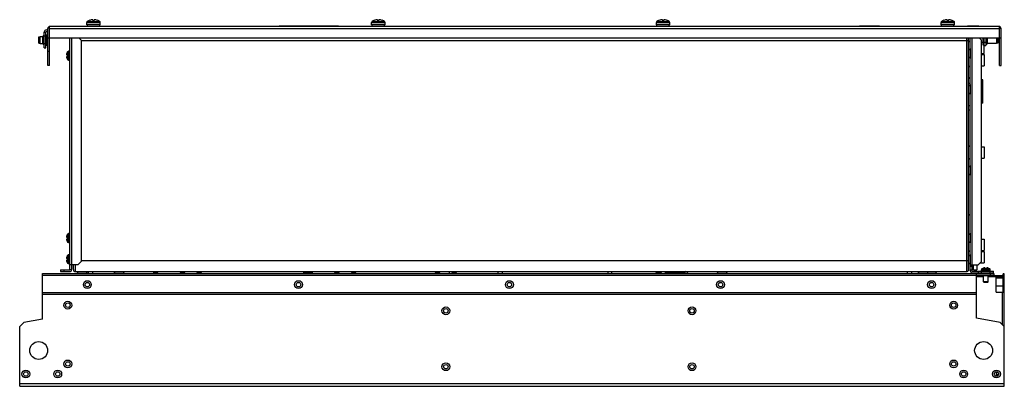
# Model space of a CAD drawing. Header units: millimetres. Extents: x 129 to 1009, y 621 to 949.
import ezdxf

# ---------------------------------------------------------------- set-up
doc = ezdxf.new("R2010")
doc.units = ezdxf.units.MM
doc.header["$LTSCALE"] = 102.103575
doc.layers.get('0').update_dxf_attribs({"linetype": 'CONTINUOUS'})

msp = doc.modelspace()

# ---------------------------------------------------------------- linework, layer by layer
at = {"color": 7, "linetype": 'Continuous'}
for p, q in [((155.7, 941.85), (155.36, 942.75)), ((155.7, 907.86), (155.7, 942.75)), ((1004.4, 942.86), (156, 942.86)), ((189.1, 944.36), (189.1, 946.45)), ((189.1, 946.45), (201.1, 946.45)), ((201.1, 944.36), (189.1, 944.36)), ((189.55, 947.28), (195.05, 947.28)), ((189.6, 942.86), (189.6, 944.36)), ((191.7, 948.37), (191.7, 948.35)), ((194.5, 948.93), (194.5, 947.55)), ((194.5, 947.55), (195.7, 947.55)), ((195.1, 947.28), (195.05, 947.28)), ((195.1, 947.28), (200.66, 947.28)), ((195.7, 947.55), (195.7, 948.93)), ((198.5, 948.35), (198.5, 948.37)), ((200.6, 942.86), (200.6, 944.36)), ((201.1, 944.36), (201.1, 946.45)), ((360.94, 942.86), (360.94, 943.06)), ((413.94, 943.06), (360.94, 943.06)), ((413.94, 942.86), (413.94, 943.06)), ((443.6, 944.36), (443.6, 946.45)), ((443.6, 946.45), (455.6, 946.45)), ((455.6, 944.36), (443.6, 944.36)), ((444.05, 947.28), (449.55, 947.28)), ((444.1, 942.86), (444.1, 944.36)), ((446.2, 948.37), (446.2, 948.35)), ((449, 948.93), (449, 947.55)), ((449, 947.55), (450.2, 947.55)), ((449.6, 947.28), (449.55, 947.28)), ((449.6, 947.28), (455.16, 947.28)), ((450.2, 947.55), (450.2, 948.93)), ((453, 948.35), (453, 948.37)), ((455.1, 942.86), (455.1, 944.36)), ((455.6, 944.36), (455.6, 946.45)), ((698.1, 944.36), (698.1, 946.45)), ((698.1, 946.45), (710.1, 946.45)), ((710.1, 944.36), (698.1, 944.36)), ((698.55, 947.28), (704.05, 947.28)), ((698.6, 942.86), (698.6, 944.36)), ((700.7, 948.37), (700.7, 948.35)), ((703.5, 948.93), (703.5, 947.55)), ((703.5, 947.55), (704.7, 947.55)), ((704.1, 947.28), (704.05, 947.28)), ((704.1, 947.28), (709.66, 947.28)), ((704.7, 947.55), (704.7, 948.93)), ((707.5, 948.35), (707.5, 948.37)), ((709.6, 942.86), (709.6, 944.36)), ((710.1, 944.36), (710.1, 946.45)), ((897.6, 943.06), (879.6, 943.06)), ((879.6, 943.06), (879.6, 942.86)), ((897.6, 943.06), (897.6, 942.86)), ((952.6, 946.45), (964.6, 946.45)), ((952.6, 944.36), (952.6, 946.45)), ((964.6, 944.36), (952.6, 944.36)), ((953.05, 947.28), (958.55, 947.28)), ((953.1, 942.86), (953.1, 944.36)), ((955.2, 948.37), (955.2, 948.35)), ((958, 948.93), (958, 947.55)), ((958, 947.55), (959.2, 947.55)), ((958.6, 947.28), (958.55, 947.28)), ((958.6, 947.28), (964.16, 947.28)), ((959.2, 947.55), (959.2, 948.93)), ((962, 948.35), (962, 948.37)), ((964.1, 942.86), (964.1, 944.36)), ((964.6, 944.36), (964.6, 946.45)), ((986.2, 943.06), (976.2, 943.06)), ((976.2, 943.06), (976.2, 942.86)), ((977.2, 943.16), (985.2, 943.16)), ((977.2, 943.16), (977.2, 943.06)), ((985.2, 943.16), (985.2, 943.06)), ((986.2, 943.06), (986.2, 942.86)), ((146.1, 933.63), (147.3, 933.93)), ((146.1, 927.89), (146.1, 933.63)), ((147.3, 927.59), (147.3, 933.93)), ((147.3, 933.93), (149.79, 933.93)), ((149.79, 927.47), (149.79, 934.05)), ((151, 923.76), (151, 937.76)), ((151, 937.76), (152.5, 937.76)), ((152.5, 934.26), (151, 934.26)), ((152.5, 923.76), (152.5, 937.76)), ((152.5, 935.41), (153.3, 935.41)), ((153, 939.76), (154.2, 939.76)), ((153, 938.26), (154.2, 938.26)), ((153.3, 935.41), (153.3, 926.11)), ((154.2, 907.86), (154.2, 941.06)), ((154.2, 932.86), (1006.2, 932.86)), ((155.7, 941.06), (1004.7, 941.06)), ((174, 725.56), (174, 932.86)), ((175.8, 729.76), (175.8, 932.86)), ((184, 930.76), (181.9, 932.86)), ((975.3, 932.86), (975.3, 723.76)), ((977.1, 725.56), (977.1, 932.86)), ((978.6, 724.46), (978.6, 932.86)), ((980.4, 729.76), (980.4, 932.86)), ((988.6, 930.76), (986.5, 932.86)), ((990.3, 926.11), (990.3, 932.86)), ((991.1, 918.76), (991.1, 932.86)), ((992.6, 932.86), (992.6, 925.76)), ((993.64, 932.86), (993.64, 927.4)), ((1002.2, 932.86), (1002.2, 927.59)), ((1003.2, 932.86), (1003.2, 927.99)), ((1006.2, 941.06), (1004.7, 941.06)), ((1004.7, 907.86), (1004.7, 941.06)), ((1006.2, 907.86), (1006.2, 941.06)), ((146.1, 927.89), (147.3, 927.59)), ((147.3, 927.59), (149.79, 927.59)), ((151, 927.76), (152.5, 927.76)), ((152.5, 926.11), (153.3, 926.11)), ((184, 930.76), (184, 732.76)), ((184, 930.26), (977.1, 930.26)), ((988.6, 732.76), (988.6, 930.76)), ((988.6, 928.76), (990.3, 928.76)), ((991.1, 926.11), (990.3, 926.11)), ((991.1, 928.76), (992.6, 928.76)), ((991.1, 925.76), (992.6, 925.76)), ((1002.2, 927.59), (993.64, 927.59)), ((1003.2, 927.99), (1002.2, 927.59)), ((151, 923.76), (152.5, 923.76)), ((154.2, 920.86), (155.7, 920.86)), ((171.21, 917.78), (171.06, 917.78)), ((171.06, 915.74), (171.22, 915.74)), ((171.14, 918.46), (171.18, 918.62)), ((171.18, 917.91), (171.14, 917.87)), ((171.14, 917.87), (171.21, 917.87)), ((172, 917.36), (171.14, 917.36)), ((171.14, 916.16), (172, 916.16)), ((171.14, 915.65), (171.18, 915.61)), ((171.14, 915.65), (171.21, 915.65)), ((171.18, 918.62), (171.22, 918.76)), ((171.95, 917.36), (171.95, 920.31)), ((171.95, 916.16), (171.95, 913.22)), ((172, 916.16), (172, 917.36)), ((172.79, 912.76), (172.79, 920.76)), ((174, 920.76), (172.79, 920.76)), ((977.1, 921.91), (978.57, 923.14)), ((977.1, 915.61), (978.57, 914.39)), ((978.57, 923.14), (978.57, 914.39)), ((988.6, 918.76), (991.1, 918.76)), ((988.6, 917.76), (991.1, 917.76)), ((991.1, 917.76), (991.1, 907.76)), ((155.7, 907.86), (154.2, 907.86)), ((171.18, 914.91), (171.14, 915.06)), ((171.22, 914.76), (171.18, 914.91)), ((174, 912.76), (172.79, 912.76)), ((988.6, 907.76), (991.1, 907.76)), ((1004.7, 907.86), (1006.2, 907.86)), ((978.6, 896.86), (977.1, 896.86)), ((977.1, 896.81), (978.6, 896.81)), ((978.6, 891.77), (977.1, 891.77)), ((977.1, 889.91), (978.57, 891.14)), ((978.57, 891.14), (978.57, 882.39)), ((989.8, 895.17), (988.6, 895.17)), ((989.8, 890.81), (988.6, 890.81)), ((989.8, 889.12), (988.6, 889.12)), ((989.8, 874.36), (989.8, 895.17)), ((977.1, 883.61), (978.57, 882.39)), ((978.3, 882.61), (978.3, 872.26)), ((989.8, 880.41), (988.6, 880.41)), ((977.1, 872.26), (978.6, 872.26)), ((989.8, 878.71), (988.6, 878.71)), ((989.8, 874.36), (988.6, 874.36)), ((977.1, 868.26), (978.6, 868.26)), ((978.3, 868.26), (978.3, 835.55)), ((988.6, 835.26), (991.1, 835.26)), ((991.1, 835.26), (991.1, 825.26)), ((977.1, 817.41), (978.57, 818.64)), ((978.3, 824.98), (978.3, 818.42)), ((978.57, 818.64), (978.57, 809.89)), ((988.6, 825.26), (991.1, 825.26)), ((977.1, 811.11), (978.57, 809.89)), ((978.3, 810.11), (978.3, 773.86)), ((977.1, 775.06), (978.3, 773.86)), ((171.95, 754.36), (171.95, 757.31)), ((172.79, 749.76), (172.79, 757.76)), ((174, 757.76), (172.79, 757.76)), ((977.1, 756.91), (978.57, 758.14)), ((978.57, 758.14), (978.57, 749.39)), ((171.21, 754.78), (171.06, 754.78)), ((171.06, 752.74), (171.22, 752.74)), ((171.14, 755.46), (171.18, 755.62)), ((171.18, 754.91), (171.14, 754.87)), ((171.14, 754.87), (171.21, 754.87)), ((172, 754.36), (171.14, 754.36)), ((171.14, 753.16), (172, 753.16)), ((171.14, 752.65), (171.18, 752.61)), ((171.14, 752.65), (171.21, 752.65)), ((171.18, 751.91), (171.14, 752.06)), ((171.18, 755.62), (171.22, 755.76)), ((171.22, 751.76), (171.18, 751.91)), ((171.95, 753.16), (171.95, 750.22)), ((172, 753.16), (172, 754.36)), ((174, 749.76), (172.79, 749.76)), ((977.1, 750.61), (978.57, 749.39)), ((988.6, 752.76), (991.1, 752.76)), ((991.1, 752.76), (991.1, 742.76)), ((988.6, 742.76), (991.1, 742.76)), ((988.6, 741.76), (991.1, 741.76)), ((991.1, 741.76), (991.1, 731.76)), ((171.21, 735.78), (171.06, 735.78)), ((171.06, 733.74), (171.22, 733.74)), ((171.14, 736.46), (171.18, 736.62)), ((171.18, 735.91), (171.14, 735.87)), ((171.14, 735.87), (171.21, 735.87)), ((172, 735.36), (171.14, 735.36)), ((171.14, 734.16), (172, 734.16)), ((171.14, 733.65), (171.18, 733.61)), ((171.14, 733.65), (171.21, 733.65)), ((171.18, 732.91), (171.14, 733.06)), ((171.18, 736.62), (171.22, 736.76)), ((171.22, 732.76), (171.18, 732.91)), ((171.95, 735.36), (171.95, 738.31)), ((171.95, 734.16), (171.95, 731.22)), ((172, 734.16), (172, 735.36)), ((172.79, 730.76), (172.79, 738.76)), ((174, 738.76), (172.79, 738.76)), ((174, 730.76), (172.79, 730.76)), ((181, 729.76), (184, 732.76)), ((977.1, 733.26), (184, 733.26)), ((977.1, 737.91), (978.57, 739.14)), ((977.1, 731.61), (978.57, 730.39)), ((978.57, 739.14), (978.57, 730.39)), ((985.6, 729.76), (988.6, 732.76)), ((987.6, 731.76), (991.1, 731.76)), ((149.6, 681.38), (149.6, 722.16)), ((149.6, 722.16), (999.6, 722.16)), ((165.5, 725.26), (165.5, 723.76)), ((165.5, 725.26), (173.7, 725.26)), ((165.5, 723.76), (173.7, 723.76)), ((168.5, 725.26), (168.5, 723.76)), ((181, 729.76), (174, 729.76)), ((174, 725.76), (175.5, 725.76)), ((175.5, 729.76), (175.5, 725.56)), ((177.1, 725.56), (177.1, 729.26)), ((178.9, 723.76), (178.9, 729.26)), ((178.9, 723.76), (975.3, 723.76)), ((181.19, 722.16), (180.68, 723.57)), ((180.68, 723.57), (189.52, 723.57)), ((189.01, 722.16), (189.52, 723.57)), ((190.6, 722.16), (190.6, 723.76)), ((194.6, 722.16), (194.6, 723.76)), ((214.19, 722.16), (213.68, 723.57)), ((213.68, 723.57), (222.52, 723.57)), ((222.01, 722.16), (222.52, 723.57)), ((249.13, 723.11), (248.26, 722.16)), ((249.13, 723.11), (252.08, 723.11)), ((252.08, 723.11), (252.95, 722.16)), ((273.13, 723.11), (272.26, 722.16)), ((273.13, 723.11), (276.08, 723.11)), ((276.08, 723.11), (276.95, 722.16)), ((288.13, 723.11), (287.26, 722.16)), ((288.13, 723.11), (291.08, 723.11)), ((291.08, 723.11), (291.95, 722.16)), ((382.71, 722.86), (382.71, 722.16)), ((382.71, 722.86), (390.71, 722.86)), ((390.71, 722.16), (390.71, 722.86)), ((411.13, 723.11), (410.26, 722.16)), ((411.13, 723.11), (414.08, 723.11)), ((414.08, 723.11), (414.95, 722.16)), ((426.13, 723.11), (425.26, 722.16)), ((426.13, 723.11), (429.08, 723.11)), ((429.08, 723.11), (429.95, 722.16)), ((501.13, 723.11), (500.26, 722.16)), ((501.13, 723.11), (504.08, 723.11)), ((504.08, 723.11), (504.95, 722.16)), ((513.26, 722.16), (513.18, 723.76)), ((515.87, 723.11), (515, 722.16)), ((515.87, 723.11), (518.82, 723.11)), ((516.18, 723.76), (516.2, 723.38)), ((518.82, 723.11), (519.69, 722.16)), ((556.6, 722.16), (556.6, 723.76)), ((560.6, 722.16), (560.6, 723.76)), ((654.94, 722.16), (655.03, 723.76)), ((658.02, 723.76), (657.94, 722.16)), ((698.13, 723.11), (697.26, 722.16)), ((698.13, 723.11), (702.08, 723.11)), ((701.08, 723.11), (701.95, 722.16)), ((702.08, 723.11), (702.95, 722.16)), ((706.1, 723.76), (706.1, 722.26)), ((712.35, 722.26), (706.1, 722.26)), ((713.13, 723.11), (712.26, 722.16)), ((713.13, 723.11), (716.08, 723.11)), ((716.08, 723.11), (716.95, 722.16)), ((723.96, 722.26), (716.85, 722.26)), ((726.22, 722.25), (725.23, 723.24)), ((752.68, 723.57), (761.52, 723.57)), ((753.19, 722.16), (752.68, 723.57)), ((761.01, 722.16), (761.52, 723.57)), ((922.6, 722.16), (922.6, 723.76)), ((926.6, 722.16), (926.6, 723.76)), ((932.18, 723.57), (948.52, 723.57)), ((932.69, 722.16), (932.18, 723.57)), ((940.51, 722.16), (941.02, 723.57)), ((948.01, 722.16), (948.52, 723.57)), ((978.6, 729.76), (985.6, 729.76)), ((980.1, 728.46), (978.6, 728.46)), ((980.1, 724.96), (978.6, 724.96)), ((980.1, 729.76), (980.1, 724.46)), ((980.4, 724.16), (999.5, 724.16)), ((980.4, 722.66), (999.5, 722.66)), ((981.6, 725.26), (981.6, 729.76)), ((981.6, 725.26), (984.6, 725.26)), ((983.1, 725.26), (983.1, 724.16)), ((984.1, 682.17), (984.1, 722.16)), ((984.6, 729.76), (984.6, 725.26)), ((985.6, 724.16), (985.6, 722.66)), ((988.6, 725.37), (996.6, 725.37)), ((988.6, 722.66), (988.6, 725.37)), ((992, 726.21), (989.06, 726.21)), ((990.6, 726.95), (990.75, 726.99)), ((990.6, 722.16), (990.6, 722.66)), ((990.75, 726.99), (990.9, 727.03)), ((991.49, 727.03), (991.45, 726.99)), ((991.49, 727.03), (991.49, 726.96)), ((991.58, 727.11), (991.58, 726.95)), ((992, 727.02), (992, 726.16)), ((992, 726.16), (993.2, 726.16)), ((993.2, 726.16), (993.2, 727.02)), ((993.2, 726.21), (996.15, 726.21)), ((993.62, 726.95), (993.62, 727.11)), ((993.75, 726.99), (993.71, 727.03)), ((993.71, 727.03), (993.71, 726.96)), ((994.3, 727.03), (994.45, 726.99)), ((994.45, 726.99), (994.6, 726.95)), ((994.6, 722.16), (994.6, 722.66)), ((996.5, 722.66), (996.5, 724.16)), ((996.6, 724.16), (996.6, 725.37)), ((996.6, 722.16), (996.6, 720.66)), ((999.5, 722.66), (999.5, 724.16)), ((999.6, 722.16), (999.6, 720.66)), ((1009.1, 721.81), (1008.1, 721.81)), ((1008.1, 705.38), (1008.1, 721.81)), ((1009.1, 621.26), (1009.1, 721.81)), ((989.3, 720.36), (149.6, 720.36)), ((984.1, 720.66), (999.6, 720.66)), ((984.1, 719.36), (990.6, 719.36)), ((989.3, 720.66), (989.3, 719.91)), ((995.9, 719.91), (989.3, 719.91)), ((990.6, 714.54), (990.6, 719.91)), ((994.6, 714.54), (990.6, 714.54)), ((990.98, 714.16), (990.6, 714.54)), ((994.22, 714.16), (990.98, 714.16)), ((994.22, 714.16), (994.6, 714.54)), ((994.6, 714.54), (994.6, 719.91)), ((994.6, 719.36), (1007.6, 719.36)), ((995.9, 720.66), (995.9, 719.91)), ((995.9, 720.36), (1007.6, 720.36)), ((1001.75, 705.38), (1001.75, 719.36)), ((1007.9, 717.87), (1001.75, 717.87)), ((1001.95, 719.36), (1001.95, 720.36)), ((1007.9, 717.87), (1007.9, 710.75)), ((1008.1, 717.57), (1007.9, 717.57)), ((1008.1, 714.31), (1009.1, 714.31)), ((149.6, 705.16), (984.1, 705.16)), ((1007.9, 710.75), (1001.75, 710.75)), ((1001.75, 705.38), (1009.1, 705.38)), ((1007.1, 705.38), (1007.1, 676.76)), ((1008.1, 711.05), (1007.9, 711.05)), ((1009.1, 708.38), (1008.1, 708.38)), ((1008.1, 707.38), (1009.1, 707.38)), ((149.6, 703.71), (984.1, 703.71)), ((132.74, 678.41), (129.1, 674.76)), ((149.6, 681.38), (132.74, 678.41)), ((1005.46, 678.41), (984.1, 682.17)), ((1009.1, 674.76), (1005.46, 678.41)), ((129.1, 621.26), (129.1, 674.76)), ((1001.75, 634.21), (1001.75, 630.31)), ((1003.38, 633.55), (1001.75, 633.55)), ((1001.75, 632.01), (1004.04, 632.01)), ((1003.95, 631.61), (1001.75, 631.61)), ((1009.1, 623.56), (129.1, 623.56)), ((129.1, 621.26), (1009.1, 621.26))]:
    msp.add_line(p, q, dxfattribs=at)
for centre, radius in [((189.6, 712.16), 3.5), ((189.6, 712.16), 2), ((378.3, 712.16), 3.5), ((378.3, 712.16), 2), ((566.8, 712.16), 3.5), ((566.8, 712.16), 2), ((755.5, 712.16), 3.5), ((755.5, 712.16), 2), ((944.1, 712.16), 3.5), ((944.1, 712.16), 2), ((172.1, 693.76), 3.5), ((172.1, 693.76), 2), ((963.8, 693.76), 3.5), ((963.8, 693.76), 2), ((510, 688.76), 3.5), ((510, 688.76), 2), ((730, 688.76), 3.5), ((730, 688.76), 2), ((146.1, 653.26), 8), ((990.6, 653.26), 8), ((172.1, 641.26), 3.5), ((172.1, 641.26), 2), ((963.8, 641.26), 3.5), ((963.8, 641.26), 2), ((134.6, 632.26), 3.5), ((134.6, 632.26), 2), ((163.1, 632.26), 3.5), ((163.1, 632.26), 2), ((510, 638.76), 3.5), ((510, 638.76), 2), ((730, 638.76), 3.5), ((730, 638.76), 2), ((972.8, 632.26), 3.5), ((972.8, 632.26), 2), ((1002.1, 632.26), 3.5), ((1002.1, 632.26), 2)]:
    msp.add_circle(centre, radius, dxfattribs=at)
for centre, radius, start, end in [((156, 941.06), 1.8, 90, 180), ((190.1, 946.45), 1, 123.74899, 180), ((195.1, 938.96), 10, 109.87687, 123.74899), ((195.1, 938.96), 9.99, 93.44404, 109.9023), ((195.1, 938.96), 9.99, 70.0977, 86.55596), ((195.1, 938.96), 10, 56.25101, 70.12313), ((200.1, 946.45), 1, 0, 56.25101), ((444.6, 946.45), 1, 123.74899, 180), ((449.6, 938.96), 10, 109.87687, 123.74899), ((449.6, 938.96), 9.99, 93.44404, 109.9023), ((449.6, 938.96), 9.99, 70.0977, 86.55596), ((449.6, 938.96), 10, 56.25101, 70.12313), ((454.6, 946.45), 1, 0, 56.25101), ((699.1, 946.45), 1, 123.74899, 180), ((704.1, 938.96), 10, 109.87687, 123.74899), ((704.1, 938.96), 9.99, 93.44404, 109.9023), ((704.1, 938.96), 9.99, 70.0977, 86.55596), ((704.1, 938.96), 10, 56.25101, 70.12313), ((709.1, 946.45), 1, 0, 56.25101), ((953.6, 946.45), 1, 123.74899, 180), ((958.6, 938.96), 10, 109.87687, 123.74899), ((958.6, 938.96), 9.99, 93.44404, 109.9023), ((958.6, 938.96), 9.99, 70.0977, 86.55596), ((958.6, 938.96), 10, 56.25101, 70.12313), ((963.6, 946.45), 1, 0, 56.25101), ((1004.4, 941.06), 1.8, 0, 90), ((150.4, 934.05), 0.612, 8.84175, 180), ((153, 937.76), 2, 90, 180), ((153, 937.76), 0.5, 90, 180), ((988.04, 940.86), 16.67, 0.69118, 1.85568), ((150.4, 927.47), 0.612, 180, 351.15825), ((977.4, 928.26), 1.2, 0.75086, 109.44287), ((993.1, 927.4), 0.536, 196.67241, 360), ((172.25, 917.84), 1.22, 174.77157, 175.40687), ((171.24, 917.86), 0.21, 186.30813, 188.87751), ((171.24, 915.67), 0.21, 171.12477, 173.69006), ((172.25, 915.69), 1.22, 184.59562, 185.23119), ((174.46, 917.51), 3.45, 168.30452, 169.25737), ((174.12, 917.58), 3.11, 169.26188, 169.86694), ((173.93, 917.61), 2.92, 169.87111, 170.05652), ((174.06, 915.94), 3.05, 189.95071, 190.74431), ((174.45, 916.01), 3.45, 190.74647, 191.70061), ((174.85, 917.43), 3.85, 167.23117, 168.30301), ((174.88, 916.1), 3.89, 191.70063, 192.763), ((175.2, 917.35), 4.22, 166.58682, 167.23849), ((175.2, 916.17), 4.21, 192.75585, 193.4083), ((175.49, 917.28), 4.51, 164.81515, 166.58302), ((177.4, 916.76), 6.5, 146.94427, 162.07979), ((170.46, 917.76), 0.754, 359.97978, 1.63199), ((170.46, 915.76), 0.754, 358.36883, 0.02024), ((172.79, 919.76), 1, 90, 146.94427), ((175.48, 916.24), 4.5, 193.41517, 195.18743), ((177.4, 916.76), 6.5, 197.92021, 213.05573), ((172.79, 913.76), 1, 213.05573, 270), ((977.4, 908.26), 1.2, 250.55713, 359.24914), ((977.4, 834.76), 1.2, 0.75086, 109.44287), ((977.4, 825.76), 1.2, 250.55713, 359.24914), ((177.4, 753.76), 6.5, 146.94427, 162.07979), ((172.79, 756.76), 1, 90, 146.94427), ((172.25, 754.84), 1.22, 174.77157, 175.40687), ((171.24, 754.86), 0.21, 186.30813, 188.87751), ((171.24, 752.67), 0.21, 171.12477, 173.69006), ((172.25, 752.69), 1.22, 184.59562, 185.23119), ((174.46, 754.51), 3.45, 168.30452, 169.25737), ((174.12, 754.58), 3.11, 169.26188, 169.86694), ((173.93, 754.61), 2.92, 169.87111, 170.05652), ((174.06, 752.94), 3.05, 189.95071, 190.74431), ((174.45, 753.01), 3.45, 190.74647, 191.70061), ((174.85, 754.43), 3.85, 167.23117, 168.30301), ((174.88, 753.1), 3.89, 191.70063, 192.763), ((175.2, 754.35), 4.22, 166.58682, 167.23849), ((175.2, 753.17), 4.21, 192.75585, 193.4083), ((175.49, 754.28), 4.51, 164.81515, 166.58302), ((175.48, 753.24), 4.5, 193.41517, 195.18743), ((170.46, 754.76), 0.754, 359.97978, 1.63199), ((170.46, 752.76), 0.754, 358.36883, 0.02024), ((177.4, 753.76), 6.5, 197.92021, 213.05573), ((172.79, 750.76), 1, 213.05573, 270), ((977.4, 743.26), 1.2, 250.55713, 359.24914), ((977.4, 741.26), 1.2, 0.75086, 58.77096), ((172.25, 735.84), 1.22, 174.77157, 175.40687), ((171.24, 735.86), 0.21, 186.30813, 188.87751), ((171.24, 733.67), 0.21, 171.12477, 173.69006), ((172.25, 733.69), 1.22, 184.59562, 185.23119), ((174.46, 735.51), 3.45, 168.30452, 169.25737), ((174.12, 735.58), 3.11, 169.26188, 169.86694), ((173.93, 735.61), 2.92, 169.87111, 170.05652), ((174.06, 733.94), 3.05, 189.95071, 190.74431), ((174.45, 734.01), 3.45, 190.74647, 191.70061), ((174.85, 735.43), 3.85, 167.23117, 168.30301), ((174.88, 734.1), 3.89, 191.70063, 192.763), ((175.2, 735.35), 4.22, 166.58682, 167.23849), ((175.2, 734.17), 4.21, 192.75585, 193.4083), ((175.49, 735.28), 4.51, 164.81515, 166.58302), ((175.48, 734.24), 4.5, 193.41517, 195.18743), ((177.4, 734.76), 6.5, 146.94427, 162.07979), ((170.46, 735.76), 0.754, 359.97978, 1.63199), ((170.46, 733.76), 0.754, 358.36883, 0.02024), ((177.4, 734.76), 6.5, 197.92021, 213.05573), ((172.79, 737.76), 1, 90, 146.94427), ((172.79, 731.76), 1, 213.05573, 270), ((977.4, 732.26), 1.2, 250.55713, 289.52517), ((173.7, 725.56), 1.8, 270, 360), ((173.7, 725.56), 0.3, 270, 360), ((178.9, 725.56), 1.8, 180, 270), ((386.71, 724.51), 1.7, 206.20087, 256.06945), ((386.71, 724.51), 1.7, 283.93055, 333.79913), ((720.7, 719.96), 2.3, 83.03759, 90), ((723.96, 721.96), 1.8, 45, 90), ((723.96, 721.96), 0.3, 45, 90), ((975.3, 725.56), 1.8, 270, 360), ((980.4, 724.46), 1.8, 180, 270), ((980.4, 724.46), 0.3, 180, 270), ((989.6, 725.37), 1, 123.05573, 180), ((992.6, 720.76), 6.5, 107.92021, 123.05573), ((992.08, 722.69), 4.5, 103.41517, 105.18743), ((992.01, 722.97), 4.21, 102.75585, 103.4083), ((991.94, 723.28), 3.89, 101.70063, 102.763), ((991.85, 723.71), 3.45, 100.74647, 101.70061), ((991.78, 724.1), 3.05, 99.95071, 100.74431), ((991.52, 725.92), 1.22, 94.59562, 95.23119), ((991.51, 726.92), 0.21, 81.12477, 83.69006), ((991.6, 727.7), 0.754, 268.36883, 270.02024), ((993.6, 727.7), 0.754, 269.97978, 271.63199), ((993.69, 726.93), 0.21, 96.30813, 98.87751), ((993.68, 725.92), 1.22, 84.77157, 85.40687), ((993.45, 724.23), 2.92, 79.87111, 80.05652), ((993.41, 724.05), 3.11, 79.26188, 79.86694), ((993.35, 723.71), 3.45, 78.30452, 79.25737), ((993.27, 723.32), 3.85, 77.23117, 78.30301), ((993.19, 722.96), 4.22, 76.58682, 77.23849), ((993.12, 722.67), 4.51, 74.81515, 76.58302), ((992.6, 720.76), 6.5, 56.94427, 72.07979), ((995.6, 725.37), 1, 0, 56.94427), ((1007.6, 718.86), 1.5, 73.1804, 90), ((1007.6, 718.86), 0.5, 0, 90)]:
    msp.add_arc(centre, radius, start, end, dxfattribs=at)
for points in [[(156, 942.86), (155.89, 942.86), (155.79, 942.81), (155.7, 942.75)], [(171.04, 917.8), (171.04, 917.8), (171.04, 917.8), (171.04, 917.79)], [(171.04, 915.73), (171.04, 915.73), (171.04, 915.73), (171.04, 915.72)], [(978.58, 772.86), (978.54, 773.21), (978.42, 773.54), (978.3, 773.86)], [(171.04, 754.8), (171.04, 754.8), (171.04, 754.8), (171.04, 754.79)], [(171.04, 752.73), (171.04, 752.73), (171.04, 752.73), (171.04, 752.72)], [(171.04, 735.8), (171.04, 735.8), (171.04, 735.8), (171.04, 735.79)], [(171.04, 733.73), (171.04, 733.73), (171.04, 733.73), (171.04, 733.72)], [(991.57, 727.12), (991.57, 727.13), (991.56, 727.13), (991.56, 727.13)], [(993.64, 727.13), (993.64, 727.13), (993.64, 727.13), (993.63, 727.12)]]:
    msp.add_open_spline(points, degree=3, dxfattribs=at)
for points, knots in [([(1004.69, 941.4), (1004.68, 941.75), (1004.64, 942.24), (1004.55, 942.69), (1004.45, 942.86), (1004.4, 942.86)], [0, 0, 0, 0, 0.695271, 0.9037, 1, 1, 1, 1]), ([(171.06, 918.11), (171.05, 918.1), (171.04, 918.04), (171.04, 917.99), (171.03, 917.95)], [0, 0, 0, 0, 0.273583, 1, 1, 1, 1]), ([(171.03, 917.94), (171.03, 917.93), (171.03, 917.89), (171.03, 917.86), (171.03, 917.83)], [0, 0, 0, 0, 0.297288, 1, 1, 1, 1]), ([(171.03, 917.82), (171.03, 917.82), (171.03, 917.81), (171.04, 917.81), (171.04, 917.8)], [0, 0, 0, 0, 0.274537, 1, 1, 1, 1]), ([(171.04, 915.72), (171.04, 915.72), (171.03, 915.71), (171.03, 915.71), (171.03, 915.7)], [0, 0, 0, 0, 0.225865, 1, 1, 1, 1]), ([(171.03, 915.69), (171.03, 915.69), (171.03, 915.65), (171.03, 915.62), (171.03, 915.59)], [0, 0, 0, 0, 0.201893, 1, 1, 1, 1]), ([(171.03, 915.58), (171.03, 915.56), (171.04, 915.51), (171.05, 915.45), (171.06, 915.41)], [0, 0, 0, 0, 0.224754, 1, 1, 1, 1]), ([(171.04, 917.79), (171.04, 917.79), (171.05, 917.79), (171.05, 917.78), (171.06, 917.78)], [0, 0, 0, 0, 0.298415, 1, 1, 1, 1]), ([(171.06, 915.74), (171.06, 915.74), (171.05, 915.74), (171.04, 915.74), (171.04, 915.73)], [0, 0, 0, 0, 0.22954, 1, 1, 1, 1]), ([(171.06, 917.78), (171.06, 917.78), (171.08, 917.79), (171.1, 917.82), (171.12, 917.85), (171.14, 917.87)], [0, 0, 0, 0, 0.135167, 0.342032, 1, 1, 1, 1]), ([(171.06, 915.74), (171.06, 915.74), (171.08, 915.74), (171.1, 915.71), (171.12, 915.68), (171.14, 915.65)], [0, 0, 0, 0, 0.135226, 0.342168, 1, 1, 1, 1]), ([(171.14, 917.36), (171.15, 917.39), (171.17, 917.45), (171.2, 917.58), (171.22, 917.69), (171.22, 917.76)], [0, 0, 0, 0, 0.201541, 0.457293, 1, 1, 1, 1]), ([(171.22, 915.76), (171.22, 915.84), (171.2, 915.95), (171.17, 916.08), (171.15, 916.14), (171.14, 916.16)], [0, 0, 0, 0, 0.542702, 0.798447, 1, 1, 1, 1]), ([(171.22, 917.78), (171.22, 917.8), (171.21, 917.84), (171.21, 917.88), (171.19, 917.91), (171.18, 917.91)], [0, 0, 0, 0, 0.389023, 0.68683, 1, 1, 1, 1]), ([(171.18, 915.61), (171.19, 915.61), (171.21, 915.65), (171.21, 915.69), (171.22, 915.72), (171.22, 915.74)], [0, 0, 0, 0, 0.313183, 0.611002, 1, 1, 1, 1]), ([(171.06, 755.11), (171.05, 755.1), (171.04, 755.04), (171.04, 754.99), (171.03, 754.95)], [0, 0, 0, 0, 0.273583, 1, 1, 1, 1]), ([(171.03, 754.94), (171.03, 754.93), (171.03, 754.89), (171.03, 754.86), (171.03, 754.83)], [0, 0, 0, 0, 0.297288, 1, 1, 1, 1]), ([(171.03, 754.82), (171.03, 754.82), (171.03, 754.81), (171.04, 754.81), (171.04, 754.8)], [0, 0, 0, 0, 0.274537, 1, 1, 1, 1]), ([(171.04, 752.72), (171.04, 752.72), (171.03, 752.71), (171.03, 752.71), (171.03, 752.7)], [0, 0, 0, 0, 0.225865, 1, 1, 1, 1]), ([(171.03, 752.69), (171.03, 752.69), (171.03, 752.65), (171.03, 752.62), (171.03, 752.59)], [0, 0, 0, 0, 0.201893, 1, 1, 1, 1]), ([(171.03, 752.58), (171.03, 752.56), (171.04, 752.51), (171.05, 752.45), (171.06, 752.41)], [0, 0, 0, 0, 0.224754, 1, 1, 1, 1]), ([(171.04, 754.79), (171.04, 754.79), (171.05, 754.79), (171.05, 754.78), (171.06, 754.78)], [0, 0, 0, 0, 0.298415, 1, 1, 1, 1]), ([(171.06, 752.74), (171.06, 752.74), (171.05, 752.74), (171.04, 752.74), (171.04, 752.73)], [0, 0, 0, 0, 0.22954, 1, 1, 1, 1]), ([(171.06, 754.78), (171.06, 754.78), (171.08, 754.79), (171.1, 754.82), (171.12, 754.85), (171.14, 754.87)], [0, 0, 0, 0, 0.135167, 0.342032, 1, 1, 1, 1]), ([(171.06, 752.74), (171.06, 752.74), (171.08, 752.74), (171.1, 752.71), (171.12, 752.68), (171.14, 752.65)], [0, 0, 0, 0, 0.135226, 0.342168, 1, 1, 1, 1]), ([(171.14, 754.36), (171.15, 754.39), (171.17, 754.45), (171.2, 754.58), (171.22, 754.69), (171.22, 754.76)], [0, 0, 0, 0, 0.201541, 0.457293, 1, 1, 1, 1]), ([(171.22, 752.76), (171.22, 752.84), (171.2, 752.95), (171.17, 753.08), (171.15, 753.14), (171.14, 753.16)], [0, 0, 0, 0, 0.542702, 0.798447, 1, 1, 1, 1]), ([(171.22, 754.78), (171.22, 754.8), (171.21, 754.84), (171.21, 754.88), (171.19, 754.91), (171.18, 754.91)], [0, 0, 0, 0, 0.389023, 0.68683, 1, 1, 1, 1]), ([(171.18, 752.61), (171.19, 752.61), (171.21, 752.65), (171.21, 752.69), (171.22, 752.72), (171.22, 752.74)], [0, 0, 0, 0, 0.313183, 0.611002, 1, 1, 1, 1]), ([(171.06, 736.11), (171.05, 736.1), (171.04, 736.04), (171.04, 735.99), (171.03, 735.95)], [0, 0, 0, 0, 0.273583, 1, 1, 1, 1]), ([(171.03, 735.94), (171.03, 735.93), (171.03, 735.89), (171.03, 735.86), (171.03, 735.83)], [0, 0, 0, 0, 0.297288, 1, 1, 1, 1]), ([(171.03, 735.82), (171.03, 735.82), (171.03, 735.81), (171.04, 735.81), (171.04, 735.8)], [0, 0, 0, 0, 0.274537, 1, 1, 1, 1]), ([(171.04, 733.72), (171.04, 733.72), (171.03, 733.71), (171.03, 733.71), (171.03, 733.7)], [0, 0, 0, 0, 0.225865, 1, 1, 1, 1]), ([(171.03, 733.69), (171.03, 733.69), (171.03, 733.65), (171.03, 733.62), (171.03, 733.59)], [0, 0, 0, 0, 0.201893, 1, 1, 1, 1]), ([(171.03, 733.58), (171.03, 733.56), (171.04, 733.51), (171.05, 733.45), (171.06, 733.41)], [0, 0, 0, 0, 0.224754, 1, 1, 1, 1]), ([(171.04, 735.79), (171.04, 735.79), (171.05, 735.79), (171.05, 735.78), (171.06, 735.78)], [0, 0, 0, 0, 0.298415, 1, 1, 1, 1]), ([(171.06, 733.74), (171.06, 733.74), (171.05, 733.74), (171.04, 733.74), (171.04, 733.73)], [0, 0, 0, 0, 0.22954, 1, 1, 1, 1]), ([(171.06, 735.78), (171.06, 735.78), (171.08, 735.79), (171.1, 735.82), (171.12, 735.85), (171.14, 735.87)], [0, 0, 0, 0, 0.135167, 0.342032, 1, 1, 1, 1]), ([(171.06, 733.74), (171.06, 733.74), (171.08, 733.74), (171.1, 733.71), (171.12, 733.68), (171.14, 733.65)], [0, 0, 0, 0, 0.135226, 0.342168, 1, 1, 1, 1]), ([(171.14, 735.36), (171.15, 735.39), (171.17, 735.45), (171.2, 735.58), (171.22, 735.69), (171.22, 735.76)], [0, 0, 0, 0, 0.201541, 0.457293, 1, 1, 1, 1]), ([(171.22, 733.76), (171.22, 733.84), (171.2, 733.95), (171.17, 734.08), (171.15, 734.14), (171.14, 734.16)], [0, 0, 0, 0, 0.542702, 0.798447, 1, 1, 1, 1]), ([(171.22, 735.78), (171.22, 735.8), (171.21, 735.84), (171.21, 735.88), (171.19, 735.91), (171.18, 735.91)], [0, 0, 0, 0, 0.389023, 0.68683, 1, 1, 1, 1]), ([(171.18, 733.61), (171.19, 733.61), (171.21, 733.65), (171.21, 733.69), (171.22, 733.72), (171.22, 733.74)], [0, 0, 0, 0, 0.313183, 0.611002, 1, 1, 1, 1]), ([(991.41, 727.13), (991.4, 727.13), (991.35, 727.12), (991.29, 727.12), (991.25, 727.11)], [0, 0, 0, 0, 0.224754, 1, 1, 1, 1]), ([(991.53, 727.13), (991.53, 727.13), (991.49, 727.14), (991.46, 727.13), (991.43, 727.13)], [0, 0, 0, 0, 0.201893, 1, 1, 1, 1]), ([(991.45, 726.99), (991.45, 726.97), (991.49, 726.96), (991.53, 726.95), (991.56, 726.95), (991.58, 726.95)], [0, 0, 0, 0, 0.313183, 0.611002, 1, 1, 1, 1]), ([(991.58, 727.11), (991.58, 727.1), (991.58, 727.09), (991.55, 727.06), (991.52, 727.04), (991.49, 727.03)], [0, 0, 0, 0, 0.135226, 0.342168, 1, 1, 1, 1]), ([(991.56, 727.13), (991.56, 727.13), (991.55, 727.13), (991.55, 727.13), (991.54, 727.13)], [0, 0, 0, 0, 0.225865, 1, 1, 1, 1]), ([(991.58, 727.11), (991.58, 727.11), (991.58, 727.12), (991.58, 727.12), (991.57, 727.12)], [0, 0, 0, 0, 0.22954, 1, 1, 1, 1]), ([(991.6, 726.95), (991.68, 726.95), (991.79, 726.96), (991.92, 726.99), (991.98, 727.01), (992, 727.02)], [0, 0, 0, 0, 0.542702, 0.798447, 1, 1, 1, 1]), ([(993.2, 727.02), (993.23, 727.01), (993.29, 726.99), (993.42, 726.96), (993.53, 726.95), (993.6, 726.95)], [0, 0, 0, 0, 0.201541, 0.457293, 1, 1, 1, 1]), ([(993.63, 727.12), (993.63, 727.12), (993.62, 727.12), (993.62, 727.11), (993.62, 727.11)], [0, 0, 0, 0, 0.298415, 1, 1, 1, 1]), ([(993.62, 727.11), (993.62, 727.1), (993.63, 727.09), (993.66, 727.06), (993.69, 727.04), (993.71, 727.03)], [0, 0, 0, 0, 0.135167, 0.342032, 1, 1, 1, 1]), ([(993.62, 726.95), (993.64, 726.95), (993.67, 726.95), (993.72, 726.96), (993.75, 726.97), (993.75, 726.99)], [0, 0, 0, 0, 0.389023, 0.68683, 1, 1, 1, 1]), ([(993.66, 727.13), (993.66, 727.13), (993.65, 727.13), (993.65, 727.13), (993.64, 727.13)], [0, 0, 0, 0, 0.274537, 1, 1, 1, 1]), ([(993.78, 727.13), (993.77, 727.13), (993.73, 727.14), (993.7, 727.14), (993.67, 727.13)], [0, 0, 0, 0, 0.297288, 1, 1, 1, 1]), ([(993.95, 727.11), (993.94, 727.11), (993.88, 727.12), (993.83, 727.13), (993.79, 727.13)], [0, 0, 0, 0, 0.273583, 1, 1, 1, 1])]:
    msp.add_open_spline(points, degree=3, knots=knots, dxfattribs=at)

doc.saveas('drawing.dxf')
